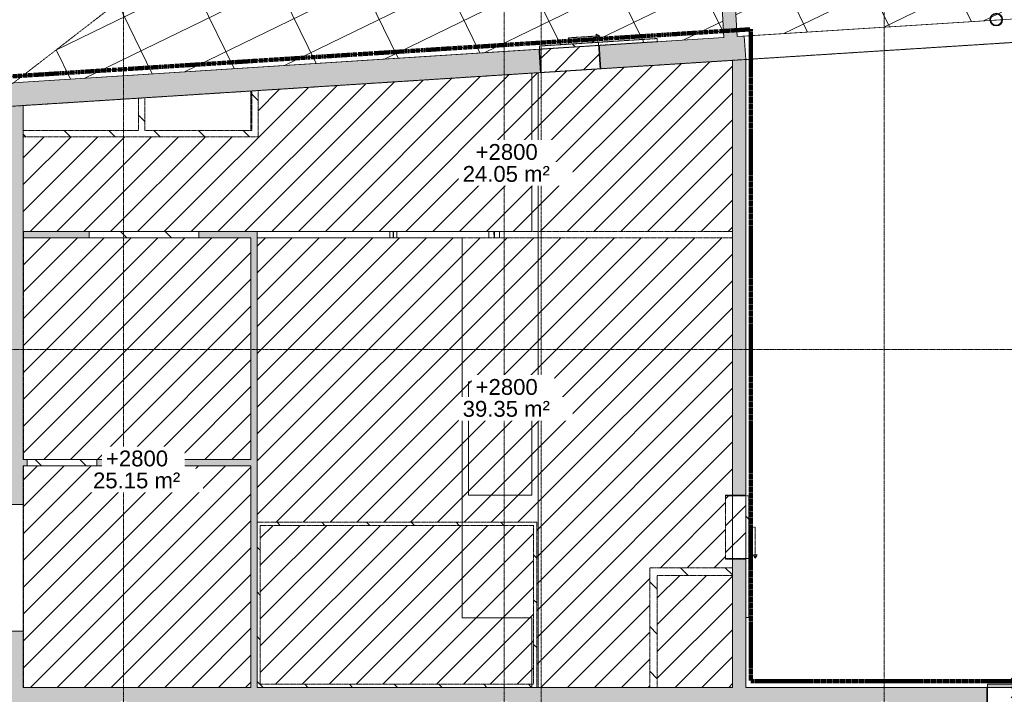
# Model space of a CAD drawing. Header units: millimetres. Extents: x 12885 to 91527, y 4646 to 113492.
# Tile 6 of 10: x 20759 to 36317, y 76401 to 87061. Entities that reach past the tile are written whole.
import ezdxf

# ---------------------------------------------------------------- set-up
doc = ezdxf.new("R2010")
doc.units = ezdxf.units.MM
for name, pattern in [('Afbreeklijn', [9, 5, -2, 0, -2]), ('ARC Dash', [4, 2, -2]), ('ARC Demolished', [7.14375, 4.7625, -2.38125]), ('ARC Grid Line', [22.225, 12.7, -3.175, 3.175, -3.175]), ('ARC Section Line', [17, 10, -3, 0, -1, 0, -3])]:
    doc.linetypes.add(name, pattern=pattern)
for name, color, linetype, lineweight in [('A--A2__Ruwbouw', 8, 'Continuous', 9), ('A--A45__Plafondafwerkingen', 8, 'Continuous', 15), ('A--L$01A__Algemeen', 7, 'Continuous', 9), ('A--L$07A__Stramien', 1, 'Continuous', 13), ('A--L21__Buitenwanden', 3, 'ARC Demolished', 9), ('A--L22__Binnenwanden', 2, 'Continuous', 9), ('A--L23__Vloeren', 3, 'Continuous', 9), ('A--L28__Hoofddraagconstructies', 3, 'Continuous', 9), ('A--L3__Afbouw', 2, 'Continuous', 9), ('A--L45__Plafondafwerkingen', 1, 'Continuous', 9), ('A--LD30__DetailPenMiddel', 3, 'Continuous', 9), ('A--LR9__AlgVoorz', 7, 'Continuous', 9), ('A--T45__Plafondafwerkingen', 1, 'Continuous', 13)]:
    doc.layers.add(name, color=color, linetype=linetype, lineweight=lineweight)
doc.styles.add('Arial_1', font='arial.ttf', dxfattribs={"height": 250})
pattern_1 = [(135, (0, 0), (-353.5534, -353.5534), [])]
pattern_2 = [(45, (0, 0), (-212.132, 212.132), [])]
pattern_3 = [(225, (79161.44, -32127.26), (353.5534, -353.5534), [])]
pattern_4 = [(135, (79161.44, -32127.26), (-212.132, -212.132), [])]
pattern_5 = [(131.354, (-34769.2, -84392.2), (-375.321, -330.3547), [])]
pattern_6 = [(41.354, (-34769.2, -84392.2), (-198.2128, 225.1925), [])]

# ---------------------------------------------------------------- blocks, each defined once
blk = doc.blocks.new('28-11_ARC_staal_balk_IPE - IPE360-2062628-AB-begane grond - Plafond - Slooptekening')
at = {"layer": 'A--L28__Hoofddraagconstructies'}
for p, q in [((2271, 4), (2172, 4)), ((2174, 85), (2273, 85)), ((2170, -85), (2269, -85)), ((2271, -4), (2172, -4))]:
    blk.add_line(p, q, dxfattribs=at)
blk = doc.blocks.new('28-11_ARC_staal_balk_IPE - IPE220-1926882-AB-begane grond - Plafond - Slooptekening')
at = {"layer": 'A--L28__Hoofddraagconstructies'}
for p, q in [((2117, 55), (2216, 55)), ((2216, 3), (2117, 3)), ((2216, -3), (2117, -3)), ((2117, -55), (2216, -55))]:
    blk.add_line(p, q, dxfattribs=at)
blk = doc.blocks.new('28_SCF_ARC_stalen_kolom_rond - Stalen kolom ø200mm-1757749-AB-begane grond - Plafond - Slooptekening')
at = {"layer": 'A--L28__Hoofddraagconstructies'}
h = blk.add_hatch(color=9, dxfattribs=at)
h.paths.add_polyline_path([(17, -98), (50, -87), (77, -64), (94, -34), (100, 0), (94, 34), (77, 64), (50, 87), (17, 98), (-17, 98), (-50, 87), (-77, 64), (-94, 34), (-100, 0), (-94, -34), (-77, -64), (-50, -87), (-17, -98)])
h.paths.add_polyline_path([(-16, -89), (-45, -78), (-69, -58), (-85, -31), (-90, 0), (-85, 31), (-69, 58), (-45, 78), (-16, 89), (16, 89), (45, 78), (69, 58), (85, 31), (90, 0), (85, -31), (69, -58), (45, -78), (16, -89)])
for radius, start, end in [(100, 0, 180), (100, 180, 360), (90, 360, 180), (90, 180, 360)]:
    blk.add_arc((0, 0), radius, start, end, dxfattribs=at)
blk = doc.blocks.new('32_DO_WB_vo Schuifdeur - vo-2245505-AB-begane grond - Plafond - Slooptekening')
at = {"layer": 'A--L3__Afbouw'}
h = blk.add_hatch(color=10, dxfattribs=at)
h.paths.add_polyline_path([(-330, -160), (-320, -160), (-320, 160), (-330, 160)])
h.paths.add_polyline_path([(560, -160), (570, -160), (570, 160), (560, 160)])
blk.add_hatch(color=10, dxfattribs=at).paths.add_polyline_path([(560, 160), (560, 210), (-320, 210), (-320, 160)])
at = {"layer": 'A--L$01A__Algemeen'}
for p, q in [((558, 340), (610, 310)), ((558, 280), (558, 340)), ((120, 197), (52, 158)), ((52, 158), (187, 80)), ((57, 229), (183, 303)), ((57, 303), (183, 229)), ((120, 310), (610, 310)), ((120, 210), (120, 310)), ((120, 303), (120, -297)), ((120, 303), (120, -297)), ((120, 303), (120, -297)), ((610, 310), (558, 280)), ((187, 80), (52, 3)), ((52, 3), (187, -75)), ((187, -75), (52, -153)), ((52, -153), (120, -192)), ((57, -224), (183, -297)), ((57, -297), (183, -224))]:
    blk.add_line(p, q, dxfattribs=at)
at = {"layer": 'A--L3__Afbouw'}
for p, q in [((-330, -160), (-330, 160)), ((-330, 160), (-320, 160)), ((-320, 210), (560, 210)), ((-320, 160), (-320, 210)), ((560, 160), (-320, 160)), ((-320, 160), (-320, -160)), ((560, 210), (560, 160)), ((560, -160), (560, 160)), ((560, 160), (570, 160)), ((570, 160), (570, -160)), ((-320, -160), (-330, -160)), ((-320, -160), (560, -160)), ((570, -160), (560, -160))]:
    blk.add_line(p, q, dxfattribs=at)
at = {"layer": 'A--L3__Afbouw', "linetype": 'ARC Dash', "lineweight": 15}
for p, q in [((560, 160), (560, 210)), ((560, 210), (1490, 210)), ((1490, 160), (560, 160)), ((1490, 210), (1490, 160))]:
    blk.add_line(p, q, dxfattribs=at)
blk = doc.blocks.new('32_DO_WB_vo Schuifdeur - vo-2245504-AB-begane grond - Plafond - Slooptekening')
at = {"layer": 'A--L3__Afbouw', "linetype": 'ARC Demolished'}
h = blk.add_hatch(dxfattribs=at)
h.set_pattern_fill('FP_15', color=21, style=0, pattern_type=2)
h.set_pattern_definition(pattern_3)
h.paths.add_polyline_path([(625, 105), (615, 105), (615, -215), (625, -215)])
h.paths.add_polyline_path([(-375, 105), (-385, 105), (-385, -215), (-375, -215)])
h = blk.add_hatch(dxfattribs=at)
h.set_pattern_fill('FP_15', color=21, style=0, pattern_type=2)
h.set_pattern_definition(pattern_3)
h.paths.add_polyline_path([(625, 105), (615, 105), (615, -215), (625, -215)])
h.paths.add_polyline_path([(-375, 105), (-385, 105), (-385, -215), (-375, -215)])
h = blk.add_hatch(dxfattribs=at)
h.set_pattern_fill('FP_15', color=21, style=0, pattern_type=2)
h.set_pattern_definition(pattern_3)
h.paths.add_polyline_path([(615, 155), (-375, 155), (-375, 105), (615, 105)])
h = blk.add_hatch(dxfattribs=at)
h.set_pattern_fill('FP_15', color=21, style=0, pattern_type=2)
h.set_pattern_definition(pattern_3)
h.paths.add_polyline_path([(615, 155), (-375, 155), (-375, 105), (615, 105)])
h = blk.add_hatch(dxfattribs=at)
h.set_pattern_fill('FP_16', color=21, style=0, pattern_type=2)
h.set_pattern_definition(pattern_4)
h.paths.add_polyline_path([(615, 105), (-375, 105), (-375, -215), (615, -215)])
h = blk.add_hatch(dxfattribs=at)
h.set_pattern_fill('FP_16', color=21, style=0, pattern_type=2)
h.set_pattern_definition(pattern_4)
h.paths.add_polyline_path([(615, 105), (-375, 105), (-375, -215), (615, -215)])
at = {"layer": 'A--L$01A__Algemeen', "color": 21, "linetype": 'ARC Demolished'}
for p, q in [((120, 255), (610, 255)), ((120, 155), (120, 255)), ((558, 285), (610, 255)), ((558, 225), (558, 285)), ((610, 255), (558, 225))]:
    blk.add_line(p, q, dxfattribs=at)
at = {"layer": 'A--L3__Afbouw', "color": 241, "linetype": 'ARC Demolished', "lineweight": 20}
for p, q in [((-385, -215), (-385, 105)), ((-385, 105), (-375, 105)), ((-375, 155), (615, 155)), ((-375, 105), (-375, 155)), ((615, 105), (-375, 105)), ((-375, 105), (-375, -215)), ((615, 155), (615, 105)), ((615, -215), (615, 105)), ((615, 105), (625, 105)), ((625, 105), (625, -215)), ((-375, -215), (-385, -215)), ((625, -215), (615, -215))]:
    blk.add_line(p, q, dxfattribs=at)
at = {"layer": 'A--L3__Afbouw', "color": 21, "linetype": 'ARC Demolished'}
for p, q in [((615, 105), (615, 155)), ((615, 155), (1545, 155)), ((1545, 105), (615, 105)), ((1545, 155), (1545, 105)), ((-375, -215), (615, -215))]:
    blk.add_line(p, q, dxfattribs=at)
blk = doc.blocks.new('32_DO_WB_vo Schuifdeur - vo-2245534-AB-begane grond - Plafond - Slooptekening')
at = {"layer": 'A--L3__Afbouw', "linetype": 'ARC Demolished'}
h = blk.add_hatch(dxfattribs=at)
h.set_pattern_fill('FP_17', color=21, style=0, pattern_type=2)
h.set_pattern_definition(pattern_5)
h.paths.add_polyline_path([(-357, -185), (-347, -185), (-347, 185), (-357, 185)])
h.paths.add_polyline_path([(587, -185), (597, -185), (597, 185), (587, 185)])
h = blk.add_hatch(dxfattribs=at)
h.set_pattern_fill('FP_17', color=21, style=0, pattern_type=2)
h.set_pattern_definition(pattern_5)
h.paths.add_polyline_path([(-357, -185), (-347, -185), (-347, 185), (-357, 185)])
h.paths.add_polyline_path([(587, -185), (597, -185), (597, 185), (587, 185)])
h = blk.add_hatch(dxfattribs=at)
h.set_pattern_fill('FP_17', color=21, style=0, pattern_type=2)
h.set_pattern_definition(pattern_5)
h.paths.add_polyline_path([(-347, 185), (587, 185), (587, 235), (-347, 235)])
h = blk.add_hatch(dxfattribs=at)
h.set_pattern_fill('FP_17', color=21, style=0, pattern_type=2)
h.set_pattern_definition(pattern_5)
h.paths.add_polyline_path([(-347, 185), (587, 185), (587, 235), (-347, 235)])
h = blk.add_hatch(dxfattribs=at)
h.set_pattern_fill('FP_18', color=21, style=0, pattern_type=2)
h.set_pattern_definition(pattern_6)
h.paths.add_polyline_path([(-347, -185), (587, -184), (587, 185), (-347, 184), (-347, -28)])
h = blk.add_hatch(dxfattribs=at)
h.set_pattern_fill('FP_18', color=21, style=0, pattern_type=2)
h.set_pattern_definition(pattern_6)
h.paths.add_polyline_path([(-347, -185), (587, -184), (587, 185), (-347, 184), (-347, -28)])
at = {"layer": 'A--L$01A__Algemeen', "color": 21, "linetype": 'ARC Demolished'}
for p, q in [((120, 335), (610, 335)), ((120, 235), (120, 335)), ((558, 365), (610, 335)), ((558, 305), (558, 365)), ((610, 335), (558, 305))]:
    blk.add_line(p, q, dxfattribs=at)
at = {"layer": 'A--L3__Afbouw', "color": 241, "linetype": 'ARC Demolished', "lineweight": 20}
for p, q in [((-357, -185), (-357, 185)), ((-357, 185), (-347, 185)), ((-347, 235), (587, 235)), ((-347, 185), (-347, 235)), ((587, 185), (-347, 185)), ((-347, 185), (-347, -185)), ((587, 235), (587, 185)), ((587, -185), (587, 185)), ((587, 185), (597, 185)), ((597, 185), (597, -185)), ((-347, -185), (-357, -185)), ((597, -185), (587, -185))]:
    blk.add_line(p, q, dxfattribs=at)
at = {"layer": 'A--L3__Afbouw', "color": 21, "linetype": 'ARC Demolished'}
for p, q in [((587, 185), (587, 235)), ((587, 235), (1517, 235)), ((1517, 185), (587, 185)), ((1517, 235), (1517, 185)), ((-347, -185), (587, -185))]:
    blk.add_line(p, q, dxfattribs=at)

msp = doc.modelspace()

# ---------------------------------------------------------------- hatches: boundary and pattern name
at = {"layer": 'A--A2__Ruwbouw'}
h = msp.add_hatch(color=10, dxfattribs=at)
h.paths.add_polyline_path([(20814, 85704), (28988, 86225), (28965, 86594), (20814, 86075)])
h.paths.add_polyline_path([(29940, 86286), (32232, 86432), (32209, 86801), (29916, 86655)])
h.paths.add_polyline_path([(49067, 87504), (50604, 87602), (50951, 87995), (49044, 87874)])
for points in [[(31888, 86780), (32097, 86794), (32056, 87446), (31833, 87642), (31852, 87345)], [(24411, 76511), (24511, 76511), (24511, 83714), (24411, 83714), (24411, 77103)], [(22032, 76211), (22032, 76511), (20814, 76511), (20814, 76211), (21762, 76211)]]:
    msp.add_hatch(color=10, dxfattribs=at).paths.add_polyline_path(points)
h = msp.add_hatch(color=10, dxfattribs=at)
h.paths.add_polyline_path([(32232, 76511), (32232, 78536), (32022, 78536), (32022, 76511)])
h.paths.add_polyline_path([(32022, 79546), (32232, 79546), (32232, 86432), (32022, 86418), (32022, 86200)])
h = msp.add_hatch(color=10, dxfattribs=at)
h.paths.add_polyline_path([(20514, 76211), (20814, 76211), (20814, 77401), (20514, 77401), (20514, 77103)])
h.paths.add_polyline_path([(20514, 79401), (20814, 79401), (20814, 86075), (20664, 86065), (20514, 85949), (20514, 81652)])
at = {"layer": 'A--A2__Ruwbouw', "linetype": 'ARC Demolished'}
h = msp.add_hatch(dxfattribs=at)
h.set_pattern_fill('FP_1', color=21, style=0, pattern_type=2)
h.set_pattern_definition(pattern_1)
h.paths.add_polyline_path([(24425, 85211), (24525, 85211), (24525, 85941), (24425, 85934), (24425, 85311)])
h = msp.add_hatch(dxfattribs=at)
h.set_pattern_fill('FP_1', color=21, style=0, pattern_type=2)
h.set_pattern_definition(pattern_1)
h.paths.add_polyline_path([(24425, 85211), (24525, 85211), (24525, 85941), (24425, 85934), (24425, 85311)])
h = msp.add_hatch(dxfattribs=at)
h.set_pattern_fill('FP_1', color=21, style=0, pattern_type=2)
h.set_pattern_definition(pattern_1)
h.paths.add_polyline_path([(22736, 85311), (22736, 85827), (22636, 85820), (22636, 85311)])
h = msp.add_hatch(dxfattribs=at)
h.set_pattern_fill('FP_1', color=21, style=0, pattern_type=2)
h.set_pattern_definition(pattern_1)
h.paths.add_polyline_path([(22736, 85311), (22736, 85827), (22636, 85820), (22636, 85311)])
h = msp.add_hatch(dxfattribs=at)
h.set_pattern_fill('FP_1', color=21, style=0, pattern_type=2)
h.set_pattern_definition(pattern_1)
h.paths.add_polyline_path([(23630, 85211), (24425, 85211), (24425, 85311), (20814, 85311), (20814, 85211)])
h = msp.add_hatch(dxfattribs=at)
h.set_pattern_fill('FP_1', color=21, style=0, pattern_type=2)
h.set_pattern_definition(pattern_1)
h.paths.add_polyline_path([(23630, 85211), (24425, 85211), (24425, 85311), (20814, 85311), (20814, 85211)])
at = {"layer": 'A--A2__Ruwbouw'}
h = msp.add_hatch(color=10, dxfattribs=at)
h.paths.add_polyline_path([(21857, 83614), (21857, 83714), (20819, 83714), (20819, 83614)])
h.paths.add_polyline_path([(24411, 83614), (24411, 83714), (23592, 83714), (23592, 83614), (23630, 83614)])
at = {"layer": 'A--A2__Ruwbouw', "linetype": 'ARC Demolished'}
h = msp.add_hatch(dxfattribs=at)
h.set_pattern_fill('FP_1', color=21, style=0, pattern_type=2)
h.set_pattern_definition(pattern_1)
h.paths.add_polyline_path([(23592, 83614), (23592, 83714), (21857, 83714), (21857, 83614)])
h = msp.add_hatch(dxfattribs=at)
h.set_pattern_fill('FP_1', color=21, style=0, pattern_type=2)
h.set_pattern_definition(pattern_1)
h.paths.add_polyline_path([(23592, 83614), (23592, 83714), (21857, 83714), (21857, 83614)])
at = {"layer": 'A--A2__Ruwbouw'}
h = msp.add_hatch(color=10, dxfattribs=at)
h.paths.add_polyline_path([(23630, 80013), (24411, 80013), (24411, 80113), (21979, 80113), (21979, 80013)])
h.paths.add_polyline_path([(20814, 80013), (20879, 80013), (20879, 80113), (20814, 80113)])
at = {"layer": 'A--A2__Ruwbouw', "linetype": 'ARC Demolished'}
h = msp.add_hatch(dxfattribs=at)
h.set_pattern_fill('FP_1', color=21, style=0, pattern_type=2)
h.set_pattern_definition(pattern_1)
h.paths.add_polyline_path([(21979, 80013), (21979, 80113), (20879, 80113), (20879, 80013)])
h = msp.add_hatch(dxfattribs=at)
h.set_pattern_fill('FP_1', color=21, style=0, pattern_type=2)
h.set_pattern_definition(pattern_1)
h.paths.add_polyline_path([(21979, 80013), (21979, 80113), (20879, 80113), (20879, 80013)])
h = msp.add_hatch(dxfattribs=at)
h.set_pattern_fill('FP_1', color=21, style=0, pattern_type=2)
h.set_pattern_definition(pattern_1)
h.paths.add_polyline_path([(24561, 79070), (28878, 79070), (28878, 79120), (24511, 79120), (24511, 79070)])
h = msp.add_hatch(dxfattribs=at)
h.set_pattern_fill('FP_1', color=21, style=0, pattern_type=2)
h.set_pattern_definition(pattern_1)
h.paths.add_polyline_path([(24561, 79070), (28878, 79070), (28878, 79120), (24511, 79120), (24511, 79070)])
h = msp.add_hatch(dxfattribs=at)
h.set_pattern_fill('FP_1', color=21, style=0, pattern_type=2)
h.set_pattern_definition(pattern_1)
h.paths.add_polyline_path([(24561, 76561), (24561, 79070), (24511, 79070), (24511, 76561)])
h = msp.add_hatch(dxfattribs=at)
h.set_pattern_fill('FP_1', color=21, style=0, pattern_type=2)
h.set_pattern_definition(pattern_1)
h.paths.add_polyline_path([(24561, 76561), (24561, 79070), (24511, 79070), (24511, 76561)])
h = msp.add_hatch(dxfattribs=at)
h.set_pattern_fill('FP_1', color=21, style=0, pattern_type=2)
h.set_pattern_definition(pattern_1)
h.paths.add_polyline_path([(28878, 76511), (28928, 76511), (28928, 79120), (28878, 79120), (28878, 76561)])
h = msp.add_hatch(dxfattribs=at)
h.set_pattern_fill('FP_1', color=21, style=0, pattern_type=2)
h.set_pattern_definition(pattern_1)
h.paths.add_polyline_path([(28878, 76511), (28928, 76511), (28928, 79120), (28878, 79120), (28878, 76561)])
h = msp.add_hatch(dxfattribs=at)
h.set_pattern_fill('FP_1', color=21, style=0, pattern_type=2)
h.set_pattern_definition(pattern_1)
h.paths.add_polyline_path([(30714, 76511), (30834, 76511), (30834, 78401), (30714, 78401), (30714, 77103)])
h = msp.add_hatch(dxfattribs=at)
h.set_pattern_fill('FP_1', color=21, style=0, pattern_type=2)
h.set_pattern_definition(pattern_1)
h.paths.add_polyline_path([(30714, 76511), (30834, 76511), (30834, 78401), (30714, 78401), (30714, 77103)])
h = msp.add_hatch(dxfattribs=at)
h.set_pattern_fill('FP_1', color=21, style=0, pattern_type=2)
h.set_pattern_definition(pattern_1)
h.paths.add_polyline_path([(32022, 78281), (32022, 78401), (30834, 78401), (30834, 78281), (31100, 78281)])
h = msp.add_hatch(dxfattribs=at)
h.set_pattern_fill('FP_1', color=21, style=0, pattern_type=2)
h.set_pattern_definition(pattern_1)
h.paths.add_polyline_path([(32022, 78281), (32022, 78401), (30834, 78401), (30834, 78281), (31100, 78281)])
h = msp.add_hatch(dxfattribs=at)
h.set_pattern_fill('FP_1', color=21, style=0, pattern_type=2)
h.set_pattern_definition(pattern_1)
h.paths.add_polyline_path([(27365, 76511), (28878, 76511), (28878, 76561), (24511, 76561), (24511, 76511)])
h = msp.add_hatch(dxfattribs=at)
h.set_pattern_fill('FP_1', color=21, style=0, pattern_type=2)
h.set_pattern_definition(pattern_1)
h.paths.add_polyline_path([(27365, 76511), (28878, 76511), (28878, 76561), (24511, 76561), (24511, 76511)])
at = {"layer": 'A--A2__Ruwbouw'}
h = msp.add_hatch(color=10, dxfattribs=at)
h.paths.add_polyline_path([(22352, 67638), (22352, 70602), (22032, 70602), (22032, 67638)])
h.paths.add_polyline_path([(22039, 71818), (22352, 71818), (22352, 72598), (22032, 72598), (22039, 71818)])
h.paths.add_polyline_path([(22039, 73814), (22352, 73814), (22352, 74607), (22032, 74607), (22032, 73814)])
h.paths.add_polyline_path([(22039, 75823), (22352, 75823), (22352, 76511), (22032, 76511), (22039, 75823)])
h = msp.add_hatch(color=10, dxfattribs=at)
h.paths.add_polyline_path([(28367, 76191), (28367, 76291), (28467, 76291), (28467, 76191), (34367, 76191), (34367, 76291), (34467, 76291), (34467, 76191), (36041, 76191), (36041, 76511), (22352, 76511), (22352, 76291), (22452, 76291), (22452, 76191), (27365, 76191)])
h.paths.add_polyline_path([(52573, 76191), (52573, 76511), (51483, 76511), (51483, 76191), (52382, 76191), (52382, 76291), (52482, 76291), (52482, 76191)])
h.paths.add_polyline_path([(36941, 76191), (40367, 76193), (40367, 76291), (40467, 76291), (40467, 76191), (46367, 76196), (46367, 76291), (46467, 76291), (46467, 76191), (50583, 76191), (50583, 76511), (47808, 76511), (47808, 76196), (46708, 76201), (46708, 76511), (36941, 76511), (36941, 76201)])
h.paths.add_polyline_path([(40377, 76201), (40457, 76201), (40457, 76281), (40377, 76281)])
h.paths.add_polyline_path([(22417, 76201), (22442, 76205), (22442, 76281), (22362, 76281), (22362, 76201)])
h.paths.add_polyline_path([(34377, 76201), (34457, 76201), (34457, 76281), (34377, 76281)])
h.paths.add_polyline_path([(28457, 76201), (28457, 76281), (28377, 76281), (28377, 76201)])
h.paths.add_polyline_path([(52472, 76201), (52472, 76281), (52392, 76281), (52392, 76201)])
h.paths.add_polyline_path([(46377, 76201), (46457, 76205), (46457, 76281), (46377, 76281), (46377, 76207)])
at = {"layer": 'A--A45__Plafondafwerkingen'}
h = msp.add_hatch(dxfattribs=at)
h.set_pattern_fill('FP_11', color=256, style=0, pattern_type=2)
h.set_pattern_definition([(25.941, (37812.86, 96601.5), (262.467, -539.547), []), (295.941, (37812.9, 96601.5), (-1079.094, -524.934), [])])
h.paths.add_polyline_path([(20664, 86065), (28975, 86595), (28975, 86645), (29903, 86705), (29907, 86654), (31888, 86780), (31852, 87345), (30112, 88877), (25789, 88602), (25826, 88023), (25617, 88010), (25566, 88799), (30186, 89093), (32056, 87446), (32097, 86794), (36093, 87048), (36090, 87062), (36106, 87113), (36130, 87140), (36146, 87151), (36175, 87161), (36208, 87161), (36251, 87140), (36275, 87113), (36284, 87096), (36290, 87061), (44578, 87591), (44553, 87618), (44543, 87638), (44538, 87669), (44553, 87719), (44578, 87747), (44594, 87757), (44622, 87767), (44655, 87767), (44698, 87747), (44723, 87719), (44733, 87699), (44738, 87669), (44723, 87618), (44715, 87598), (49066, 87875), (43196, 93042), (43335, 93200), (49362, 87894), (50428, 87962), (52955, 90824), (52566, 96741), (52546, 96721), (52530, 96710), (52501, 96700), (52468, 96700), (52425, 96721), (52401, 96748), (52391, 96768), (52386, 96798), (52401, 96849), (52425, 96876), (52441, 96887), (52470, 96897), (52503, 96897), (52546, 96876), (52565, 96863), (51713, 110043), (20677, 86075)])
h.paths.add_polyline_path([(36103, 87049), (36280, 87062), (36267, 87107), (36252, 87126), (36235, 87140), (36206, 87151), (36169, 87149), (36129, 87126), (36114, 87107), (36106, 87093), (36100, 87062)])
h.paths.add_polyline_path([(44595, 87590), (44699, 87604), (44715, 87624), (44723, 87638), (44728, 87669), (44715, 87713), (44699, 87733), (44683, 87747), (44654, 87757), (44617, 87755), (44577, 87733), (44561, 87713), (44553, 87699), (44548, 87669), (44561, 87624), (44579, 87602), (44593, 87591)])
h.paths.add_polyline_path([(40092, 91507), (40049, 91527), (40025, 91555), (40015, 91574), (40010, 91605), (40025, 91656), (40049, 91683), (40065, 91694), (40094, 91704), (40127, 91704), (40170, 91683), (40194, 91656), (40204, 91636), (40210, 91605), (40194, 91555), (40170, 91527), (40154, 91516), (40125, 91507), (40094, 91507)])
h.paths.add_polyline_path([(40094, 91516), (40127, 91517), (40171, 91541), (40186, 91560), (40194, 91574), (40200, 91605), (40186, 91650), (40171, 91669), (40155, 91683), (40125, 91694), (40089, 91692), (40048, 91669), (40033, 91650), (40025, 91636), (40020, 91605), (40033, 91560), (40048, 91541), (40065, 91527), (40092, 91517)])
h.paths.add_polyline_path([(44013, 96049), (44012, 96049), (43969, 96070), (43944, 96097), (43934, 96117), (43929, 96148), (43944, 96198), (43969, 96226), (43985, 96236), (44013, 96246), (44046, 96246), (44089, 96226), (44114, 96198), (44124, 96178), (44129, 96148), (44114, 96097), (44089, 96070), (44073, 96059), (44045, 96049)])
h.paths.add_polyline_path([(44013, 96059), (44046, 96060), (44090, 96083), (44106, 96103), (44114, 96117), (44119, 96148), (44106, 96192), (44090, 96212), (44074, 96226), (44045, 96236), (44008, 96234), (43968, 96212), (43952, 96192), (43944, 96178), (43939, 96148), (43952, 96103), (43968, 96083), (43984, 96070), (44012, 96060)])
h.paths.add_polyline_path([(52501, 96710), (52547, 96734), (52562, 96754), (52570, 96780), (52562, 96843), (52547, 96863), (52531, 96876), (52501, 96887), (52464, 96885), (52424, 96863), (52409, 96843), (52401, 96829), (52396, 96798), (52409, 96754), (52424, 96734), (52441, 96721), (52470, 96710)])
h.paths.add_polyline_path([(47966, 100592), (47931, 100592), (47888, 100612), (47864, 100640), (47854, 100660), (47848, 100690), (47864, 100741), (47888, 100768), (47904, 100779), (47933, 100789), (47966, 100789), (48009, 100768), (48033, 100741), (48043, 100721), (48048, 100690), (48033, 100640), (48009, 100612), (47993, 100602)])
h.paths.add_polyline_path([(47964, 100602), (48010, 100626), (48025, 100646), (48033, 100660), (48038, 100690), (48025, 100735), (48010, 100755), (47993, 100768), (47964, 100779), (47927, 100777), (47887, 100755), (47872, 100735), (47864, 100721), (47858, 100690), (47872, 100646), (47887, 100626), (47903, 100612), (47933, 100602)])
h.paths.add_polyline_path([(51876, 105165), (51833, 105185), (51809, 105213), (51799, 105232), (51794, 105263), (51809, 105314), (51833, 105341), (51861, 105356), (51878, 105362), (51911, 105362), (51954, 105341), (51978, 105314), (51991, 105276), (51991, 105251), (51978, 105213), (51954, 105185), (51938, 105174), (51909, 105165), (51878, 105165)])
h.paths.add_polyline_path([(51878, 105174), (51911, 105175), (51955, 105199), (51970, 105218), (51978, 105232), (51984, 105263), (51970, 105308), (51955, 105327), (51939, 105341), (51909, 105352), (51861, 105346), (51832, 105327), (51817, 105308), (51809, 105294), (51804, 105263), (51817, 105218), (51832, 105199), (51861, 105181), (51876, 105175)])
at = {"layer": 'A--L22__Binnenwanden', "linetype": 'ARC Demolished'}
h = msp.add_hatch(dxfattribs=at)
h.set_pattern_fill('FP_10', color=21, style=0, pattern_type=2)
h.set_pattern_definition(pattern_2)
h.paths.add_polyline_path([(24425, 85311), (24425, 85914), (24411, 85914), (24411, 85311)])
h = msp.add_hatch(dxfattribs=at)
h.set_pattern_fill('FP_10', color=21, style=0, pattern_type=2)
h.set_pattern_definition(pattern_2)
h.paths.add_polyline_path([(24425, 85311), (24425, 85914), (24411, 85914), (24411, 85311)])
at = {"layer": 'A--L45__Plafondafwerkingen', "linetype": 'ARC Demolished'}
h = msp.add_hatch(dxfattribs=at)
h.set_pattern_fill('FP_10', color=256, style=0, pattern_type=2)
h.set_pattern_definition(pattern_2)
h.paths.add_polyline_path([(32022, 83713), (32022, 86418), (24525, 85934), (24525, 85211), (20814, 85211), (20819, 83714), (31100, 83713)])
h = msp.add_hatch(dxfattribs=at)
h.set_pattern_fill('FP_10', color=256, style=0, pattern_type=2)
h.set_pattern_definition(pattern_2)
h.paths.add_polyline_path([(32022, 83713), (32022, 86418), (24525, 85934), (24525, 85211), (20814, 85211), (20819, 83714), (31100, 83713)])
h = msp.add_hatch(dxfattribs=at)
h.set_pattern_fill('FP_10', color=256, style=0, pattern_type=2)
h.set_pattern_definition(pattern_2)
h.paths.add_polyline_path([(20819, 76511), (24411, 76517), (24411, 80013), (20819, 80013), (20819, 77103)])
h.paths.add_polyline_path([(20879, 80113), (24411, 80113), (24411, 83614), (20819, 83614), (20819, 80113)])
h = msp.add_hatch(dxfattribs=at)
h.set_pattern_fill('FP_10', color=256, style=0, pattern_type=2)
h.set_pattern_definition(pattern_2)
h.paths.add_polyline_path([(20819, 76511), (24411, 76517), (24411, 80013), (20819, 80013), (20819, 77103)])
h.paths.add_polyline_path([(20879, 80113), (24411, 80113), (24411, 83614), (20819, 83614), (20819, 80113)])
h = msp.add_hatch(dxfattribs=at)
h.set_pattern_fill('FP_10', color=256, style=0, pattern_type=2)
h.set_pattern_definition(pattern_2)
h.paths.add_polyline_path([(30474, 76511), (30714, 76511), (30714, 78401), (32022, 78401), (32022, 78536), (31912, 78536), (31912, 79546), (32022, 79546), (32022, 83614), (24511, 83614), (24513, 79120), (28928, 79120), (28928, 76511), (30374, 76511)])
h = msp.add_hatch(dxfattribs=at)
h.set_pattern_fill('FP_10', color=256, style=0, pattern_type=2)
h.set_pattern_definition(pattern_2)
h.paths.add_polyline_path([(30474, 76511), (30714, 76511), (30714, 78401), (32022, 78401), (32022, 78536), (31912, 78536), (31912, 79546), (32022, 79546), (32022, 83614), (24511, 83614), (24513, 79120), (28928, 79120), (28928, 76511), (30374, 76511)])
h = msp.add_hatch(dxfattribs=at)
h.set_pattern_fill('FP_10', color=256, style=0, pattern_type=2)
h.set_pattern_definition(pattern_2)
h.paths.add_polyline_path([(28878, 76561), (28878, 79070), (24561, 79070), (24561, 76561), (27365, 76561)])
h = msp.add_hatch(dxfattribs=at)
h.set_pattern_fill('FP_10', color=256, style=0, pattern_type=2)
h.set_pattern_definition(pattern_2)
h.paths.add_polyline_path([(28878, 76561), (28878, 79070), (24561, 79070), (24561, 76561), (27365, 76561)])
h = msp.add_hatch(dxfattribs=at)
h.set_pattern_fill('FP_10', color=256, style=0, pattern_type=2)
h.set_pattern_definition(pattern_2)
h.paths.add_polyline_path([(32022, 76511), (32022, 78281), (30834, 78281), (30834, 76511), (31100, 76511)])
h = msp.add_hatch(dxfattribs=at)
h.set_pattern_fill('FP_10', color=256, style=0, pattern_type=2)
h.set_pattern_definition(pattern_2)
h.paths.add_polyline_path([(32022, 76511), (32022, 78281), (30834, 78281), (30834, 76511), (31100, 76511)])

# ---------------------------------------------------------------- linework, layer by layer
at = {"layer": 'A--L$01A__Algemeen', "linetype": 'ARC Section Line', "lineweight": 13}
msp.add_line((29001, 41520), (29001, 88852), dxfattribs=at)
at = {"layer": 'A--L$07A__Stramien', "linetype": 'ARC Grid Line'}
for p, q in [((22402, 95687), (22402, 40300)), ((28417, 95687), (28417, 40300)), ((34417, 95687), (34417, 40300)), ((62335, 88350), (13606, 85245)), ((62423, 81851), (17267, 81851))]:
    msp.add_line(p, q, dxfattribs=at)
at = {"layer": 'A--L21__Buitenwanden', "linetype": 'Continuous', "lineweight": 15}
for p, q in [((20664, 86065), (20814, 86075)), ((20814, 85704), (20814, 80113)), ((20814, 80013), (20814, 79401)), ((20814, 79401), (20514, 79401)), ((20514, 77401), (20814, 77401)), ((20814, 77401), (20814, 76511)), ((20814, 76511), (22352, 76511))]:
    msp.add_line(p, q, dxfattribs=at)
at = {"layer": 'A--L21__Buitenwanden', "linetype": 'Continuous'}
msp.add_line((20814, 77401), (20814, 79401), dxfattribs=at)
at = {"layer": 'A--L22__Binnenwanden', "lineweight": 15}
for p, q in [((32056, 87446), (32097, 86794)), ((31888, 86780), (31852, 87345)), ((29916, 86655), (31888, 86780)), ((32097, 86794), (32209, 86801)), ((32209, 86801), (32233, 86432)), ((20814, 86075), (28965, 86594)), ((28965, 86594), (28988, 86225)), ((29940, 86286), (29916, 86655)), ((32022, 86418), (29940, 86286)), ((32022, 79546), (32022, 86418)), ((32232, 86432), (32232, 79546)), ((32233, 86432), (32232, 86432)), ((28988, 86225), (24525, 85941)), ((24425, 85934), (22736, 85827)), ((22636, 85820), (20814, 85704)), ((20819, 83614), (20819, 83714)), ((20819, 83714), (21857, 83714)), ((23592, 83714), (24511, 83714)), ((24511, 83714), (24511, 79120)), ((21857, 83614), (20819, 83614)), ((24411, 83614), (23592, 83614)), ((24411, 80113), (24411, 83614)), ((20814, 80113), (20879, 80113)), ((20879, 80013), (20814, 80013)), ((21979, 80113), (24411, 80113)), ((24411, 80013), (21979, 80013)), ((24411, 76511), (24411, 80013)), ((32232, 79546), (32022, 79546)), ((32022, 78401), (32022, 78536)), ((32022, 78536), (32232, 78536)), ((32232, 78536), (32232, 76511)), ((32022, 76511), (32022, 78281)), ((24511, 76561), (24511, 76511)), ((22352, 76511), (24411, 76511)), ((24511, 76511), (30714, 76511)), ((30834, 76511), (32022, 76511)), ((32232, 76511), (36041, 76511)), ((36041, 76511), (36041, 76191))]:
    msp.add_line(p, q, dxfattribs=at)
at = {"layer": 'A--L22__Binnenwanden'}
for p, q in [((32233, 86432), (49067, 87504)), ((36093, 87048), (32209, 86801)), ((36280, 87060), (36103, 87049)), ((21857, 83714), (21857, 83614)), ((23592, 83614), (23592, 83714)), ((20879, 80113), (20879, 80013)), ((21979, 80013), (21979, 80113))]:
    msp.add_line(p, q, dxfattribs=at)
at = {"layer": 'A--L22__Binnenwanden', "color": 21, "linetype": 'ARC Demolished'}
for p, q in [((24411, 85914), (24411, 85311)), ((24411, 85914), (24425, 85914)), ((21857, 83614), (21857, 83714)), ((23592, 83714), (23592, 83614)), ((20879, 80013), (20879, 80113)), ((21979, 80113), (21979, 80013))]:
    msp.add_line(p, q, dxfattribs=at)
at = {"layer": 'A--L22__Binnenwanden', "color": 241, "linetype": 'ARC Demolished', "lineweight": 20}
for p, q in [((24425, 85311), (24425, 85934)), ((24525, 85941), (24525, 85211)), ((22636, 85311), (22636, 85820)), ((22736, 85827), (22736, 85311)), ((20814, 85311), (22636, 85311)), ((20814, 85211), (20814, 85311)), ((22736, 85311), (24425, 85311)), ((24525, 85211), (20814, 85211)), ((21857, 83714), (23592, 83714)), ((23592, 83614), (21857, 83614)), ((20879, 80113), (21979, 80113)), ((21979, 80013), (20879, 80013)), ((24511, 79120), (28928, 79120)), ((28878, 79070), (24561, 79070)), ((24561, 79070), (24561, 76561)), ((28878, 76561), (28878, 79070)), ((28928, 79120), (28928, 76511)), ((30714, 76511), (30714, 78401)), ((30714, 78401), (32022, 78401)), ((30834, 78281), (30834, 76511)), ((32022, 78281), (30834, 78281)), ((24511, 76511), (24511, 76561)), ((24561, 76561), (28878, 76561)), ((28928, 76511), (24511, 76511))]:
    msp.add_line(p, q, dxfattribs=at)
at = {"layer": 'A--L23__Vloeren'}
msp.add_line((24411, 85914), (24411, 85933), dxfattribs=at)
at = {"layer": 'A--L45__Plafondafwerkingen', "linetype": 'ARC Demolished'}
for p, q in [((32022, 83713), (24510, 83713)), ((20819, 80113), (20819, 83614)), ((24511, 83614), (32022, 83614)), ((20819, 76511), (20819, 80013))]:
    msp.add_line(p, q, dxfattribs=at)
at = {"layer": 'A--LD30__DetailPenMiddel', "linetype": 'ARC Dash'}
msp.add_line((20141, 85661), (56179, 113492), dxfattribs=at)
at = {"layer": 'A--LD30__DetailPenMiddel', "linetype": 'Afbreeklijn', "lineweight": 100}
for p, q in [((20395, 86150), (32313, 86909)), ((32313, 86909), (32313, 76611)), ((32313, 76611), (52654, 76611))]:
    msp.add_line(p, q, dxfattribs=at)
at = {"layer": 'A--LR9__AlgVoorz'}
for p, q in [((32097, 86794), (49066, 87875)), ((32056, 87446), (32097, 86794)), ((31888, 86780), (31852, 87345)), ((20652, 86065), (31888, 86780))]:
    msp.add_line(p, q, dxfattribs=at)
at = {"layer": 'A--LR9__AlgVoorz', "flags": 128}
for points in [[(52513, 76511), (52513, 79246), (52311, 79425), (50902, 80667), (52563, 82588), (52563, 89822), (50777, 87798), (50604, 87602), (50342, 87586), (32232, 86432), (32232, 76511)], [(32022, 76511), (32022, 86418), (28953, 86223), (28953, 83664), (28953, 81389), (28953, 79500), (28953, 77714), (28953, 77712), (28953, 77662), (28953, 76511)], [(20814, 85704), (20814, 83714), (24461, 83714), (27803, 83714), (27853, 83714), (27855, 83714), (28853, 83714), (28853, 86216)], [(24411, 80113), (24411, 83614), (20814, 83614), (20814, 80113)], [(24511, 80063), (24511, 76511), (28853, 76511), (28853, 77612), (28852, 77612), (27753, 77612), (27753, 79500), (27753, 81389), (27753, 83613), (27753, 83614), (24511, 83614)], [(27853, 81339), (27853, 79550), (28853, 79550), (28853, 81339)], [(24411, 76511), (24411, 80013), (20814, 80013), (20814, 76511), (22031, 76511), (22192, 76511)]]:
    msp.add_lwpolyline(points, close=True, dxfattribs=at)

# ---------------------------------------------------------------- block references
at = {"layer": 'A--L28__Hoofddraagconstructies'}
msp.add_blockref('28_SCF_ARC_stalen_kolom_rond - Stalen kolom ø200mm-1757749-AB-begane grond - Plafond - Slooptekening', (36190, 87062), dxfattribs=at)
for name, p, rotation in [('28-11_ARC_staal_balk_IPE - IPE220-1926882-AB-begane grond - Plafond - Slooptekening', (26663, 81498), 89.99999999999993), ('28-11_ARC_staal_balk_IPE - IPE360-2062628-AB-begane grond - Plafond - Slooptekening', (28305, 81443), 91.23908745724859)]:
    msp.add_blockref(name, p, dxfattribs=dict(at, rotation=rotation))
at = {"layer": 'A--L3__Afbouw', "color": 21, "linetype": 'ARC Demolished'}
for name, p, rotation in [('32_DO_WB_vo Schuifdeur - vo-2245534-AB-begane grond - Plafond - Slooptekening', (29333, 86432), 3.645716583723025), ('32_DO_WB_vo Schuifdeur - vo-2245504-AB-begane grond - Plafond - Slooptekening', (32127, 79161), 269.9999999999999)]:
    msp.add_blockref(name, p, dxfattribs=dict(at, rotation=rotation))
at = {"layer": 'A--L3__Afbouw'}
msp.add_blockref('32_DO_WB_vo Schuifdeur - vo-2245505-AB-begane grond - Plafond - Slooptekening', (36371, 76351), dxfattribs=at)

# ---------------------------------------------------------------- next in the draw order: texts
at = {"layer": 'A--T45__Plafondafwerkingen', "char_height": 250, "width": 1675.53, "attachment_point": 1, "style": 'Arial_1', "bg_fill": 3, "box_fill_scale": 1.25, "bg_fill_color": 256, "bg_fill_true_color": 13158600, "bg_fill_transparency": 0}
for s, insert in [('24.05 m²', (27759, 84749)), ('39.35 m²', (27759, 81037)), ('25.15 m²', (21918, 79906))]:
    msp.add_mtext(s, dxfattribs=dict(at, insert=insert))

# ---------------------------------------------------------------- next in the draw order: texts
at = {"layer": 'A--T45__Plafondafwerkingen', "char_height": 250, "width": 1178.48, "attachment_point": 1, "style": 'Arial_1', "bg_fill": 3, "box_fill_scale": 1.25, "bg_fill_color": 256, "bg_fill_true_color": 13158600, "bg_fill_transparency": 0}
for insert in [(27964, 85096), (27964, 81383), (22123, 80253)]:
    msp.add_mtext('+2800', dxfattribs=dict(at, insert=insert))

doc.saveas('drawing.dxf')
